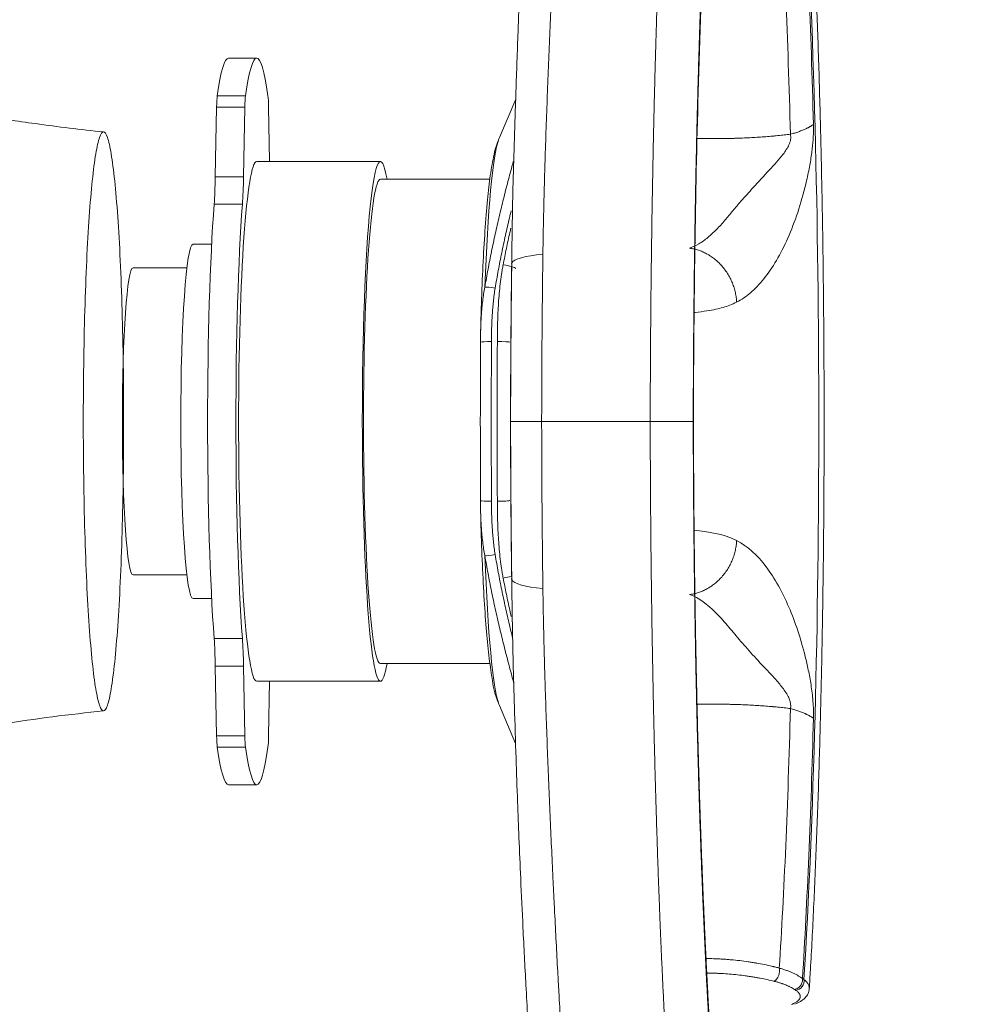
# Model space of a CAD drawing. Header units: millimetres. Extents: x -8 to 594, y 0 to 420.
# Tile 151 of 249: x 212.75 to 220.96, y 314.21 to 322.55. Entities that reach past the tile are written whole.
import ezdxf

# ---------------------------------------------------------------- set-up
doc = ezdxf.new("R2010")
doc.units = ezdxf.units.MM
doc.layers.add('1', color=7, linetype='Continuous', true_color=0xffffff)
doc.styles.add('Calibri', font='txt')
doc.dimstyles.get("Standard").update_dxf_attribs({"dimtxt": 0.18, "dimasz": 0.18, "dimexe": 0.18, "dimexo": 0.0625, "dimgap": 0.09, "dimtad": 0, "dimtih": 1, "dimtoh": 1, "dimdec": 4, "dimzin": 0, "dimdsep": 46, "dimtxsty": 'Standard', "dimcen": 0.09, "dimadec": 0, "dimazin": 0, "dimtfac": 1, "dimtdec": 4, "dimtofl": 0, "dimtmove": 0, "dimatfit": 3, "dimfxl": 0, "dimtolj": 1, "dimtzin": 0, "dimarcsym": 0})

# ---------------------------------------------------------------- blocks, each defined once
blk = doc.blocks.new('_U2')
at = {"layer": '1', "color": 18, "lineweight": 13}
for p, q in [((147.3703, 320.7005), (147.3703, 378.3797)), ((281.8205, 328.5466), (281.8205, 378.3797)), ((147.3703, 376.3797), (189.2994, 376.3797)), ((281.8205, 376.3797), (239.8915, 376.3797))]:
    blk.add_line(p, q, dxfattribs=at)
at = {"layer": '1', "color": 18}
for points in [[(147.3703, 376.3797), (150.8703, 377.3175), (150.8703, 375.4419)], [(281.8205, 376.3797), (278.3206, 375.4419), (278.3205, 377.3175)]]:
    blk.add_solid(points, dxfattribs=at)
at = {"layer": '1', "color": 18, "linetype": 'Continuous', "lineweight": 13, "char_height": 3.5, "attachment_point": 7, "line_spacing_factor": 1.399613, "style": 'Calibri'}
for s, insert in [('\\fCalibri|b0|i0;\\W1.0000;2.7', (190.9849, 373.3826)), ('\\fCalibri|b0|i0;\\W1.0000;LIFT POINT SPAN', (201.1354, 373.3826))]:
    blk.add_mtext(s, dxfattribs=dict(at, insert=insert))

msp = doc.modelspace()

# ---------------------------------------------------------------- linework, layer by layer
at = {"layer": '1', "color": 155, "linetype": 'Continuous', "lineweight": 18}
for p, q in [((214.7617, 322.2228), (214.5223, 322.2228)), ((216.9543, 321.8748), (216.8164, 321.5516)), ((214.4217, 321.8082), (214.4107, 321.2187)), ((214.6501, 321.2187), (214.6611, 321.8082)), ((214.8623, 321.8082), (214.8709, 321.3478)), ((215.8092, 321.3478), (214.7617, 321.3478)), ((216.736, 321.1978), (215.8092, 321.1978)), ((214.3802, 320.6478), (214.223, 320.6478)), ((214.1708, 320.4478), (213.7143, 320.4478)), ((216.6572, 319.8188), (216.6564, 319.8176)), ((218.0935, 319.1478), (217.1743, 319.1478)), ((218.0935, 319.1478), (217.1743, 319.1478)), ((218.4597, 319.1478), (218.4578, 319.1478)), ((218.4597, 319.1478), (218.4578, 319.1478)), ((216.6564, 318.4781), (216.6572, 318.4769)), ((213.7143, 317.8478), (214.1708, 317.8478)), ((214.223, 317.6478), (214.3802, 317.6478)), ((215.8092, 317.0978), (216.7367, 317.0978)), ((214.4107, 317.077), (214.4217, 316.4875)), ((214.6611, 316.4875), (214.6501, 317.077)), ((214.7617, 316.9478), (215.8092, 316.9478)), ((214.8709, 316.9478), (214.8623, 316.4875)), ((216.8164, 316.7441), (216.9536, 316.4226)), ((214.5223, 316.0728), (214.7617, 316.0728))]:
    msp.add_line(p, q, dxfattribs=at)
at = {"layer": '1', "color": 155, "linetype": 'Continuous', "lineweight": 13}
for p, q in [((214.4272, 321.9038), (214.6666, 321.9038)), ((214.6611, 321.8082), (214.4217, 321.8082)), ((214.4107, 321.2187), (214.6501, 321.2187)), ((214.401, 320.985), (214.6404, 320.985)), ((214.401, 317.3107), (214.6404, 317.3107)), ((214.6501, 317.077), (214.4107, 317.077)), ((214.4217, 316.4875), (214.6611, 316.4875)), ((214.6666, 316.3919), (214.4272, 316.3919))]:
    msp.add_line(p, q, dxfattribs=at)
for centre, major_axis, ratio, start_param, end_param in [((219.0246, 319.1478), (0, -7.1125), 0.069756, 0.844331, 2.297261), ((216.8438, 319.1478), (0, 2.4357), 0.069756, 0.192336, 1.085404), ((217.4691, 320.4732), (0.55, -0.0072), 0.184303, 2.116592, 3.054025), ((216.8553, 320.4622), (0.0982, -0.0191), 0.102274, 6.005946, 7.944502), ((216.7875, 320.2656), (-0.0986, 0.0168), 0.086952, 4.797669, 5.990969), ((216.7562, 319.8176), (-0.1, 0.0004), 0.059598, 4.782327, 6.140648), ((217.5367, 319.1478), (0, 11.3099), 0.069756, 1.511017, 1.630575), ((217.5866, 319.1478), (0, -11.3099), 0.069756, 4.65261, 4.772168), ((216.806, 319.8176), (0.1, -0.0004), 0.059598, 0.069938, 1.640734), ((216.7562, 318.4781), (-0.1, -0.0004), 0.059598, 0.142537, 1.500859), ((216.806, 318.4781), (0.1, 0.0004), 0.059598, 4.642451, 6.213248), ((216.7875, 318.03), (-0.0986, -0.0168), 0.086952, 0.292216, 1.485517), ((216.8438, 319.1478), (0, 2.4357), 0.069756, 2.056189, 2.952881), ((216.8553, 317.8335), (0.0982, 0.0191), 0.102274, 4.621869, 5.358429), ((217.4691, 317.8225), (0.55, 0.0072), 0.184303, 3.22916, 4.166593), ((219.3285, 314.4036), (-0.0415, -0.0625), 0.855118, 0.636777, 2.368469)]:
    msp.add_ellipse(centre, major_axis=major_axis, ratio=ratio, start_param=start_param, end_param=end_param, dxfattribs=at)
at = {"layer": '1', "color": 155, "linetype": 'Continuous', "lineweight": 18}
for centre, major_axis, ratio, start_param, end_param in [((214.7617, 319.1478), (0, -3.075), 0.069756, 2.682029, 3.601157), ((214.5223, 319.1478), (0, 3.075), 0.069756, 0, 0.459564), ((214.4318, 321.7694), (0, 0.15), 0.069756, 0.459564, 1.308997), ((214.6712, 321.7694), (0, -0.15), 0.069756, 3.601157, 4.45059), ((214.8522, 321.7694), (0, -0.15), 0.069756, 1.832596, 2.682029), ((216.8438, 319.1478), (0, 2.4357), 0.069756, 0.162, 0.192336), ((215.8092, 319.1478), (0, -2.2), 0.069756, 2.770099, 4.712389), ((214.7617, 319.1478), (0, -2.2), 0.069756, 3.141593, 4.712389), ((214.377, 321.3481), (0, 0.5), 0.069756, 3.899673, 4.45059), ((214.6164, 321.3481), (0, -0.5), 0.069756, 0.75808, 1.308997), ((215.8092, 319.1478), (0, -2.05), 0.069756, 3.141593, 4.712389), ((214.5223, 319.1478), (0, 2.53), 0.069756, 0.75808, 2.383512), ((214.7617, 319.1478), (0, -2.53), 0.069756, 3.899673, 5.525105), ((214.223, 319.1478), (0, -1.5), 0.069756, 3.141593, 4.712389), ((213.7143, 319.1478), (0, -1.3), 0.069756, 3.141593, 4.712389), ((217.4691, 320.4732), (0.55, -0.0072), 0.184303, 3.054025, 3.212625), ((217.437, 319.1478), (0, -11.2099), 0.069756, 4.65261, 4.772168), ((213.7143, 319.1478), (0, -1.3), 0.069756, 4.712389, 6.283185), ((214.223, 319.1478), (0, -1.5), 0.069756, 4.712389, 6.283185), ((214.7617, 319.1478), (0, -2.2), 0.069756, 4.712389, 6.283185), ((215.8092, 319.1478), (0, -2.2), 0.069756, 4.712389, 6.283185), ((215.8092, 319.1478), (0, -2.05), 0.069756, 4.712389, 6.283185), ((217.4691, 317.8225), (0.55, 0.0072), 0.184303, 3.070561, 3.22916), ((214.377, 316.9476), (0, 0.5), 0.069756, 4.974188, 5.525105), ((214.6164, 316.9476), (0, -0.5), 0.069756, 1.832596, 2.383512), ((215.8092, 319.1478), (0, -2.2), 0.069756, 0, 0.371493), ((216.8438, 319.1478), (0, 2.4357), 0.069756, 2.952881, 2.979593), ((214.4318, 316.5263), (0, 0.15), 0.069756, 1.832596, 2.682029), ((214.6712, 316.5263), (0, -0.15), 0.069756, 4.974188, 5.823621), ((214.8522, 316.5263), (0, -0.15), 0.069756, 0.459564, 1.308997), ((214.5223, 319.1478), (0, 3.075), 0.069756, 2.682029, 3.141593), ((214.7617, 319.1478), (0, -3.075), 0.069756, 5.823621, 6.742749)]:
    msp.add_ellipse(centre, major_axis=major_axis, ratio=ratio, start_param=start_param, end_param=end_param, dxfattribs=at)
at = {"layer": '1', "color": 155, "linetype": 'Continuous', "lineweight": 13}
for points, knots in [([(218.2721, 325.1653), (218.2687, 325.1156), (218.2653, 325.0653), (218.2586, 324.9639), (218.2553, 324.9126), (218.2488, 324.8091), (218.2456, 324.7569), (218.2393, 324.6514), (218.2362, 324.5982), (218.2301, 324.4907), (218.2241, 324.3822), (218.2153, 324.2166), (218.2096, 324.1041), (218.204, 323.9907), (218.2013, 323.9335), (218.1958, 323.818), (218.1905, 323.7016), (218.1828, 323.5239), (218.1779, 323.4034), (218.1751, 323.3351), (218.1748, 323.3275), (218.1742, 323.3123), (218.1733, 323.2895), (218.1712, 323.236), (218.1671, 323.1287), (218.1614, 322.9741), (218.1549, 322.7862), (218.1508, 322.6595), (218.1477, 322.564), (218.1462, 322.516), (218.1448, 322.4679), (218.144, 322.4438), (218.1438, 322.4358), (218.1433, 322.4197), (218.1412, 322.3472), (218.1372, 322.2098), (218.132, 322.0144), (218.1271, 321.8174), (218.1225, 321.619), (218.1182, 321.4191), (218.1143, 321.2177), (218.1119, 321.0825), (218.1096, 320.9467), (218.1085, 320.8786), (218.1072, 320.7931), (218.1068, 320.7675), (218.1064, 320.7418), (218.1062, 320.7246), (218.1061, 320.7161), (218.1054, 320.6732), (218.104, 320.5702), (218.1019, 320.3982), (218.0996, 320.1912), (218.0977, 319.9837), (218.0961, 319.7756), (218.0949, 319.5669), (218.0943, 319.4274), (218.094, 319.3227), (218.0938, 319.2703), (218.0937, 319.2091), (218.0936, 319.1785), (218.0936, 319.1632), (218.0935, 319.1555), (218.0935, 319.1517), (218.0935, 319.1497), (218.0935, 319.1488), (218.0935, 319.1483), (218.0935, 319.1481), (218.0935, 319.148), (218.0935, 319.1479), (218.0935, 319.1479), (218.0935, 319.1478)], [0, 0, 0, 0, 0.03125, 0.03125, 0.0625, 0.0625, 0.09375, 0.09375, 0.125, 0.125, 0.15625, 0.1875, 0.21875, 0.21875, 0.25, 0.25, 0.28125, 0.3125, 0.34375, 0.34375, 0.347656, 0.347656, 0.351563, 0.359375, 0.375, 0.40625, 0.4375, 0.46875, 0.46875, 0.484375, 0.492188, 0.492188, 0.496094, 0.496094, 0.5, 0.53125, 0.5625, 0.59375, 0.625, 0.65625, 0.6875, 0.71875, 0.71875, 0.75, 0.75, 0.757813, 0.761719, 0.761719, 0.765625, 0.765625, 0.78125, 0.8125, 0.84375, 0.875, 0.90625, 0.9375, 0.96875, 0.96875, 0.984375, 0.992188, 0.996094, 0.998047, 0.999023, 0.999512, 0.999756, 0.999878, 0.999939, 0.999969, 0.999985, 0.999985, 1, 1, 1, 1]), ([(218.4578, 319.1478), (218.458, 319.2136), (218.4583, 319.345), (218.4592, 319.5415), (218.4603, 319.7374), (218.4618, 319.9329), (218.4637, 320.1278), (218.4658, 320.3222), (218.4674, 320.4514), (218.4685, 320.5321), (218.4688, 320.5563), (218.4692, 320.5804), (218.4694, 320.5965), (218.4695, 320.6046), (218.4701, 320.6449), (218.4706, 320.677), (218.472, 320.7733), (218.4731, 320.8373), (218.4752, 320.9647), (218.4775, 321.0917), (218.4812, 321.2808), (218.4852, 321.4685), (218.4895, 321.6549), (218.4942, 321.8398), (218.4991, 322.0234), (218.5026, 322.1448), (218.5046, 322.2128), (218.5049, 322.2204), (218.5053, 322.2355), (218.5055, 322.2431), (218.5062, 322.2657), (218.5076, 322.3109), (218.5109, 322.4159), (218.5157, 322.5646), (218.5219, 322.741), (218.5262, 322.8572), (218.5294, 322.9438), (218.5311, 322.987), (218.5331, 323.0371), (218.5339, 323.0586), (218.5345, 323.0729), (218.5348, 323.08), (218.5373, 323.1442), (218.542, 323.2573), (218.5492, 323.4242), (218.5542, 323.5336), (218.5593, 323.642), (218.5619, 323.6958), (218.5672, 323.8024), (218.5725, 323.908), (218.5808, 324.0637), (218.5864, 324.1657), (218.5922, 324.2667), (218.5951, 324.3168), (218.6011, 324.416), (218.6041, 324.4651), (218.6102, 324.5624), (218.6133, 324.6106), (218.6195, 324.706), (218.6227, 324.7532), (218.6259, 324.8)], [0, 0, 0, 0, 0.03125, 0.0625, 0.09375, 0.125, 0.15625, 0.1875, 0.21875, 0.21875, 0.226562, 0.230469, 0.230469, 0.234375, 0.234375, 0.25, 0.25, 0.28125, 0.28125, 0.3125, 0.34375, 0.375, 0.40625, 0.4375, 0.46875, 0.5, 0.5, 0.503906, 0.503906, 0.507813, 0.507813, 0.515625, 0.53125, 0.5625, 0.59375, 0.625, 0.625, 0.640625, 0.648437, 0.652344, 0.652344, 0.65625, 0.65625, 0.6875, 0.71875, 0.75, 0.75, 0.78125, 0.78125, 0.8125, 0.84375, 0.875, 0.875, 0.90625, 0.90625, 0.9375, 0.9375, 0.96875, 0.96875, 1, 1, 1, 1]), ([(219.476, 321.6609), (219.4762, 321.6451), (219.4765, 321.6134), (219.4748, 321.564), (219.4715, 321.513), (219.4664, 321.4605), (219.4567, 321.3841), (219.4391, 321.2807), (219.4022, 321.1143), (219.3445, 320.9125), (219.2606, 320.6949), (219.1643, 320.505), (219.0754, 320.375), (219.001, 320.2894), (218.9441, 320.2351), (218.8856, 320.1903), (218.8458, 320.168), (218.8254, 320.1566)], [0, 0, 0, 0, 0.024075, 0.048502, 0.073399, 0.098874, 0.12503, 0.184654, 0.250054, 0.374305, 0.499955, 0.625411, 0.749892, 0.813021, 0.874951, 0.935529, 1, 1, 1, 1]), ([(218.427, 320.6133), (218.4533, 320.6245), (218.5058, 320.6468), (218.5817, 320.7022), (218.6548, 320.77), (218.7248, 320.8473), (218.793, 320.9286), (218.8713, 321.0227), (218.9752, 321.1372), (219.0969, 321.2692), (219.2042, 321.3835), (219.2638, 321.4725), (219.2858, 321.5341), (219.2826, 321.5637), (219.2811, 321.5784)], [0, 0, 0, 0, 0.08701, 0.174203, 0.260081, 0.34345, 0.423563, 0.500097, 0.609801, 0.750152, 0.875149, 0.937501, 0.968848, 1, 1, 1, 1]), ([(216.9158, 320.9306), (216.9109, 320.91), (216.8944, 320.8407), (216.8674, 320.7221), (216.836, 320.5743), (216.8068, 320.4255), (216.789, 320.3257), (216.7805, 320.2756)], [0, 0, 0, 0, 0.095278, 0.321459, 0.547639, 0.77382, 1, 1, 1, 1]), ([(216.7991, 319.8235), (216.7992, 319.8507), (216.7997, 319.9051), (216.8013, 319.9865), (216.8032, 320.0408), (216.8057, 320.0951), (216.8071, 320.1222), (216.8106, 320.1764), (216.8127, 320.2035), (216.8175, 320.2577), (216.8203, 320.2847), (216.8267, 320.3388), (216.8303, 320.3659), (216.8365, 320.4064), (216.8409, 320.4334), (216.8458, 320.4604), (216.8484, 320.4739)], [0, 0, 0, 0, 0.125, 0.25, 0.375, 0.375, 0.5, 0.5, 0.625, 0.625, 0.75, 0.75, 0.875, 0.875, 0.9375, 1, 1, 1, 1]), ([(216.7805, 320.2756), (216.7774, 320.2568), (216.7745, 320.238), (216.7694, 320.2004), (216.7672, 320.1816), (216.7632, 320.1439), (216.7614, 320.1251), (216.7583, 320.0875), (216.757, 320.0686), (216.7547, 320.0309), (216.7537, 320.0121), (216.7521, 319.9744), (216.7508, 319.9367), (216.7496, 319.8801), (216.7493, 319.8424), (216.7492, 319.8235)], [0, 0, 0, 0, 0.125, 0.125, 0.25, 0.25, 0.375, 0.375, 0.5, 0.5, 0.625, 0.625, 0.75, 0.875, 1, 1, 1, 1]), ([(218.8254, 320.1566), (218.8066, 320.148), (218.7685, 320.1304), (218.71, 320.111), (218.645, 320.0944), (218.5664, 320.0812), (218.5054, 320.0735), (218.4696, 320.0687), (218.4668, 320.0684)], [0, 0, 0, 0, 0.156951, 0.319643, 0.488375, 0.700254, 0.976798, 1, 1, 1, 1]), ([(218.2721, 313.1304), (218.2687, 313.1801), (218.2653, 313.2303), (218.2586, 313.3318), (218.2553, 313.3831), (218.2488, 313.4865), (218.2456, 313.5388), (218.2393, 313.6443), (218.2362, 313.6975), (218.2301, 313.805), (218.2241, 313.9134), (218.2153, 314.0791), (218.2096, 314.1915), (218.204, 314.305), (218.2013, 314.3622), (218.1958, 314.4776), (218.1905, 314.5941), (218.1828, 314.7717), (218.1779, 314.8922), (218.1751, 314.9606), (218.1748, 314.9682), (218.1742, 314.9834), (218.1733, 315.0062), (218.1712, 315.0596), (218.1671, 315.1669), (218.1614, 315.3216), (218.1549, 315.5094), (218.1508, 315.6361), (218.1477, 315.7317), (218.1462, 315.7796), (218.1448, 315.8278), (218.144, 315.8519), (218.1438, 315.8599), (218.1433, 315.876), (218.1412, 315.9484), (218.1372, 316.0858), (218.132, 316.2813), (218.1271, 316.4782), (218.1225, 316.6767), (218.1182, 316.8766), (218.1143, 317.078), (218.1119, 317.2132), (218.1096, 317.349), (218.1085, 317.4171), (218.1072, 317.5025), (218.1068, 317.5282), (218.1064, 317.5539), (218.1062, 317.571), (218.1061, 317.5796), (218.1054, 317.6225), (218.104, 317.7255), (218.1019, 317.8975), (218.0996, 318.1045), (218.0977, 318.312), (218.0961, 318.5201), (218.0949, 318.7287), (218.0943, 318.8682), (218.094, 318.973), (218.0938, 319.0254), (218.0937, 319.0866), (218.0936, 319.1172), (218.0936, 319.1325), (218.0935, 319.1402), (218.0935, 319.144), (218.0935, 319.1459), (218.0935, 319.1469), (218.0935, 319.1474), (218.0935, 319.1476), (218.0935, 319.1477), (218.0935, 319.1478), (218.0935, 319.1478), (218.0935, 319.1478)], [0, 0, 0, 0, 0.03125, 0.03125, 0.0625, 0.0625, 0.09375, 0.09375, 0.125, 0.125, 0.15625, 0.1875, 0.21875, 0.21875, 0.25, 0.25, 0.28125, 0.3125, 0.34375, 0.34375, 0.347656, 0.347656, 0.351563, 0.359375, 0.375, 0.40625, 0.4375, 0.46875, 0.46875, 0.484375, 0.492188, 0.492188, 0.496094, 0.496094, 0.5, 0.53125, 0.5625, 0.59375, 0.625, 0.65625, 0.6875, 0.71875, 0.71875, 0.75, 0.75, 0.757813, 0.761719, 0.761719, 0.765625, 0.765625, 0.78125, 0.8125, 0.84375, 0.875, 0.90625, 0.9375, 0.96875, 0.96875, 0.984375, 0.992188, 0.996094, 0.998047, 0.999023, 0.999512, 0.999756, 0.999878, 0.999939, 0.999969, 0.999985, 0.999985, 1, 1, 1, 1]), ([(218.4578, 319.1478), (218.458, 319.0821), (218.4583, 318.9507), (218.4592, 318.7542), (218.4603, 318.5582), (218.4618, 318.3628), (218.4637, 318.1679), (218.4658, 317.9735), (218.4674, 317.8443), (218.4685, 317.7636), (218.4688, 317.7394), (218.4692, 317.7152), (218.4694, 317.6991), (218.4695, 317.6911), (218.4701, 317.6508), (218.4706, 317.6186), (218.472, 317.5224), (218.4731, 317.4584), (218.4752, 317.3309), (218.4775, 317.2039), (218.4812, 317.0148), (218.4852, 316.8271), (218.4895, 316.6408), (218.4942, 316.4559), (218.4991, 316.2723), (218.5026, 316.1509), (218.5046, 316.0828), (218.5049, 316.0753), (218.5053, 316.0602), (218.5055, 316.0526), (218.5062, 316.03), (218.5076, 315.9848), (218.5109, 315.8798), (218.5157, 315.7311), (218.5219, 315.5547), (218.5262, 315.4385), (218.5294, 315.3519), (218.5311, 315.3087), (218.5331, 315.2585), (218.5339, 315.2371), (218.5345, 315.2228), (218.5348, 315.2157), (218.5373, 315.1515), (218.542, 315.0383), (218.5492, 314.8715), (218.5542, 314.7621), (218.5593, 314.6536), (218.5619, 314.5999), (218.5672, 314.4933), (218.5725, 314.3876), (218.5808, 314.2319), (218.5864, 314.13), (218.5922, 314.0289), (218.5951, 313.9789), (218.6011, 313.8797), (218.6041, 313.8306), (218.6102, 313.7333), (218.6133, 313.6851), (218.6195, 313.5897), (218.6227, 313.5424), (218.6259, 313.4957)], [0, 0, 0, 0, 0.03125, 0.0625, 0.09375, 0.125, 0.15625, 0.1875, 0.21875, 0.21875, 0.226562, 0.230469, 0.230469, 0.234375, 0.234375, 0.25, 0.25, 0.28125, 0.28125, 0.3125, 0.34375, 0.375, 0.40625, 0.4375, 0.46875, 0.5, 0.5, 0.503906, 0.503906, 0.507813, 0.507813, 0.515625, 0.53125, 0.5625, 0.59375, 0.625, 0.625, 0.640625, 0.648437, 0.652344, 0.652344, 0.65625, 0.65625, 0.6875, 0.71875, 0.75, 0.75, 0.78125, 0.78125, 0.8125, 0.84375, 0.875, 0.875, 0.90625, 0.90625, 0.9375, 0.9375, 0.96875, 0.96875, 1, 1, 1, 1]), ([(216.7492, 318.4721), (216.7493, 318.4532), (216.7496, 318.4154), (216.7508, 318.3588), (216.7527, 318.3022), (216.7547, 318.2645), (216.757, 318.2268), (216.7583, 318.208), (216.7614, 318.1703), (216.7632, 318.1515), (216.7672, 318.1139), (216.7694, 318.0951), (216.7745, 318.0576), (216.7774, 318.0388), (216.7805, 318.0201)], [0, 0, 0, 0, 0.125, 0.25, 0.375, 0.5, 0.5, 0.625, 0.625, 0.75, 0.75, 0.875, 0.875, 1, 1, 1, 1]), ([(216.8484, 317.8218), (216.8458, 317.8352), (216.8409, 317.8622), (216.8365, 317.8891), (216.8304, 317.9296), (216.8267, 317.9566), (216.8203, 318.0107), (216.8176, 318.0377), (216.8127, 318.0918), (216.8107, 318.1189), (216.8071, 318.1732), (216.8057, 318.2003), (216.8032, 318.2546), (216.8013, 318.3089), (216.7997, 318.3905), (216.7992, 318.4449), (216.7991, 318.4721)], [0, 0, 0, 0, 0.0625, 0.125, 0.125, 0.25, 0.25, 0.375, 0.375, 0.5, 0.5, 0.625, 0.625, 0.75, 0.875, 1, 1, 1, 1]), ([(219.476, 316.6348), (219.4773, 316.6823), (219.4757, 316.7312), (219.4678, 316.8281), (219.462, 316.8739), (219.4483, 316.9613), (219.4406, 317.0031), (219.424, 317.083), (219.4152, 317.1215), (219.387, 317.2344), (219.366, 317.3067), (219.3198, 317.4459), (219.2948, 317.5123), (219.2402, 317.6391), (219.2107, 317.6996), (219.1466, 317.814), (219.1117, 317.8683), (219.0011, 318.0144), (218.9177, 318.0927), (218.8254, 318.1391)], [0, 0, 0, 0, 0.0625, 0.0625, 0.125, 0.125, 0.1875, 0.1875, 0.25, 0.25, 0.375, 0.375, 0.5, 0.5, 0.625, 0.625, 0.75, 0.75, 1, 1, 1, 1]), ([(216.7805, 318.0201), (216.789, 317.97), (216.8068, 317.8701), (216.836, 317.7214), (216.8674, 317.5736), (216.8982, 317.4385), (216.9187, 317.3529), (216.9277, 317.3161)], [0, 0, 0, 0, 0.210217, 0.420433, 0.63065, 0.840866, 1, 1, 1, 1]), ([(218.427, 317.6823), (218.5076, 317.6541), (218.5783, 317.5991), (218.6793, 317.4981), (218.7127, 317.4608), (218.7792, 317.3835), (218.8126, 317.3433), (218.883, 317.2604), (218.92, 317.2177), (219.0006, 317.129), (219.0439, 317.0833), (219.111, 317.0118), (219.1338, 316.9875), (219.1788, 316.937), (219.2014, 316.9107), (219.2419, 316.8562), (219.26, 316.828), (219.2831, 316.7705), (219.2868, 316.7428), (219.2811, 316.7172)], [0, 0, 0, 0, 0.25, 0.25, 0.375, 0.375, 0.5, 0.5, 0.625, 0.625, 0.75, 0.75, 0.8125, 0.8125, 0.875, 0.875, 0.9375, 0.9375, 1, 1, 1, 1]), ([(219.142, 314.4096), (219.1235, 314.4142), (219.1045, 314.4187), (219.0657, 314.4272), (219.0458, 314.4313), (219.0153, 314.4371), (218.9947, 314.4408), (218.9736, 314.4444), (218.9603, 314.4465), (218.9577, 314.4469), (218.9523, 314.4478), (218.9443, 314.449), (218.9255, 314.4519), (218.9092, 314.4541), (218.8765, 314.4585), (218.8325, 314.4638), (218.7876, 314.4681), (218.7422, 314.4719), (218.7193, 314.4735), (218.6903, 314.4751), (218.6845, 314.4755), (218.6758, 314.4759), (218.6728, 314.4761), (218.667, 314.4763), (218.6524, 314.477), (218.6379, 314.4776), (218.6087, 314.4786), (218.591, 314.479), (218.5735, 314.4792)], [0, 0, 0, 0, 0.114159, 0.114159, 0.228317, 0.228317, 0.285396, 0.342476, 0.342476, 0.356745, 0.356745, 0.371015, 0.399555, 0.456634, 0.456634, 0.570793, 0.684951, 0.684951, 0.79911, 0.79911, 0.827649, 0.827649, 0.841919, 0.841919, 0.856189, 0.913268, 0.913268, 1, 1, 1, 1]), ([(219.3142, 314.3407), (219.3092, 314.344), (219.3039, 314.3472), (219.2929, 314.3537), (219.287, 314.3568), (219.2779, 314.3615), (219.2747, 314.3631), (219.2683, 314.3662), (219.265, 314.3677), (219.255, 314.3722), (219.2412, 314.3781), (219.2262, 314.3838), (219.2165, 314.3873), (219.2145, 314.388), (219.2106, 314.3893), (219.2046, 314.3914), (219.1986, 314.3934), (219.1862, 314.3973), (219.1777, 314.3999), (219.1646, 314.4036), (219.1602, 314.4048), (219.1535, 314.4066), (219.1512, 314.4072), (219.1466, 314.4084), (219.1444, 314.409), (219.1421, 314.4096)], [0, 0, 0, 0, 0.125, 0.125, 0.250001, 0.250001, 0.312501, 0.312501, 0.375001, 0.375001, 0.500002, 0.625002, 0.625002, 0.656252, 0.656252, 0.687503, 0.750003, 0.750003, 0.875003, 0.875003, 0.937504, 0.937504, 0.968754, 0.968754, 1, 1, 1, 1]), ([(219.2908, 314.2136), (219.2934, 314.2146), (219.2972, 314.2162), (219.3009, 314.2177), (219.3033, 314.2188), (219.3045, 314.2193), (219.3103, 314.222), (219.3147, 314.2241), (219.3229, 314.2286), (219.3305, 314.2331), (219.3403, 314.2401), (219.3458, 314.2449), (219.3494, 314.2486), (219.3512, 314.2505), (219.353, 314.2527), (219.3538, 314.2536), (219.3543, 314.2543), (219.3545, 314.2546), (219.3566, 314.2574), (219.3582, 314.26), (219.3609, 314.2651), (219.3629, 314.2703), (219.3643, 314.2781), (219.3641, 314.2833), (219.3635, 314.2872), (219.3631, 314.2892), (219.3625, 314.2915), (219.3622, 314.2925), (219.362, 314.2932), (219.3618, 314.2935), (219.3608, 314.2965), (219.3583, 314.3018), (219.353, 314.3095), (219.346, 314.3172), (219.3403, 314.3223), (219.334, 314.3273), (219.3306, 314.3298), (219.3268, 314.3322)], [0, 0, 0, 0, 0.03125, 0.046875, 0.046875, 0.0625, 0.0625, 0.125, 0.125, 0.1875, 0.25, 0.3125, 0.3125, 0.34375, 0.359375, 0.367188, 0.367188, 0.375, 0.375, 0.4375, 0.4375, 0.5, 0.5625, 0.625, 0.625, 0.65625, 0.671875, 0.679688, 0.679688, 0.6875, 0.6875, 0.75, 0.8125, 0.875, 0.9375, 0.9375, 1, 1, 1, 1])]:
    msp.add_open_spline(points, degree=3, knots=knots, dxfattribs=at)
at = {"layer": '1', "color": 155, "linetype": 'Continuous', "lineweight": 18}
for points, knots in [([(217.1847, 320.5635), (217.185, 320.5875), (217.1854, 320.6115), (217.1859, 320.6475), (217.1861, 320.6595), (217.1865, 320.6835), (217.1867, 320.6955), (217.1878, 320.7554), (217.1887, 320.8032), (217.1908, 320.8988), (217.1919, 320.9464), (217.1942, 321.0416), (217.1954, 321.0891), (217.1971, 321.1484), (217.1976, 321.1662), (217.1981, 321.1839), (217.1984, 321.1957), (217.1986, 321.2017), (217.1994, 321.2312), (217.2015, 321.3021), (217.2037, 321.3727), (217.2082, 321.5133), (217.2113, 321.6065), (217.2179, 321.7918), (217.2213, 321.8838), (217.2284, 322.0667), (217.232, 322.1576), (217.2395, 322.3382), (217.2433, 322.4279), (217.2511, 322.6062), (217.259, 322.7832), (217.2673, 322.9579), (217.2725, 323.0664), (217.2741, 323.0989), (217.2757, 323.1313), (217.2765, 323.1474), (217.2767, 323.1528), (217.2773, 323.1636), (217.2796, 323.2121), (217.282, 323.2603), (217.2885, 323.388), (217.2971, 323.5565), (217.3059, 323.7213), (217.3126, 323.8435), (217.3148, 323.884), (217.3193, 323.9646), (217.3215, 324.0046), (217.3282, 324.124), (217.3372, 324.2814), (217.3462, 324.4351), (217.3552, 324.5869), (217.3597, 324.6619), (217.3641, 324.7359)], [0, 0, 0, 0, 0.015625, 0.015625, 0.023437, 0.023437, 0.03125, 0.03125, 0.0625, 0.0625, 0.09375, 0.09375, 0.125, 0.125, 0.132812, 0.136719, 0.136719, 0.140625, 0.140625, 0.15625, 0.1875, 0.1875, 0.25, 0.25, 0.3125, 0.3125, 0.375, 0.375, 0.4375, 0.4375, 0.5, 0.5625, 0.5625, 0.578125, 0.585937, 0.585937, 0.589844, 0.589844, 0.59375, 0.625, 0.625, 0.6875, 0.75, 0.75, 0.78125, 0.78125, 0.8125, 0.8125, 0.875, 0.9375, 0.9375, 1, 1, 1, 1]), ([(217.0721, 324.4621), (217.0592, 324.25), (217.035, 323.8199), (217.0021, 323.142), (216.9764, 322.5134), (216.9562, 321.9452), (216.9404, 321.4431), (216.926, 320.9489), (216.922, 320.6237), (216.921, 320.4627)], [0, 0, 0, 0, 0.184082, 0.360567, 0.530332, 0.652565, 0.77111, 0.886784, 1, 1, 1, 1]), ([(218.6075, 324.4413), (218.5603, 323.681), (218.5229, 322.7978), (218.4748, 320.986), (218.4619, 320.0702), (218.4597, 319.1478)], [0, 0, 0, 0, 0.524996, 0.524996, 1, 1, 1, 1]), ([(219.4404, 314.3463), (219.4437, 314.3989), (219.4569, 314.6184), (219.4781, 315.0276), (219.5022, 315.5864), (219.5227, 316.1737), (219.5394, 316.784), (219.5523, 317.4128), (219.5611, 318.0551), (219.5659, 318.706), (219.5666, 319.3604), (219.5632, 320.013), (219.5558, 320.6588), (219.5444, 321.2927), (219.529, 321.9096), (219.5099, 322.505), (219.487, 323.0736), (219.4637, 323.5554), (219.4472, 323.8374), (219.4403, 323.9485)], [0, 0, 0, 0, 0.020107, 0.082796, 0.145413, 0.207962, 0.270463, 0.332932, 0.395379, 0.457813, 0.52024, 0.582665, 0.645094, 0.707532, 0.769985, 0.832462, 0.894972, 0.957531, 1, 1, 1, 1]), ([(213.4651, 321.5978), (213.2718, 321.6175), (212.9256, 321.6594), (212.4668, 321.7311), (212.1178, 321.7945), (211.8156, 321.8549), (211.4704, 321.9295), (211.0145, 322.0375), (210.6086, 322.132), (210.3028, 322.2192), (210.1318, 322.2805), (209.9645, 322.2713), (209.8528, 322.2741), (209.7962, 322.2728)], [0, 0, 0, 0, 0.15592, 0.280259, 0.373819, 0.441799, 0.530137, 0.652445, 0.81146, 0.857179, 0.904213, 0.951034, 1, 1, 1, 1]), ([(213.4639, 316.6978), (213.4751, 316.6978), (213.4975, 316.7294), (213.5297, 316.8697), (213.5595, 317.0976), (213.5855, 317.4043), (213.6069, 317.7779), (213.6228, 318.2042), (213.6326, 318.6668), (213.6359, 319.1478), (213.6326, 319.6289), (213.6228, 320.0915), (213.6069, 320.5178), (213.5855, 320.8914), (213.5595, 321.1981), (213.5297, 321.4259), (213.4975, 321.5662), (213.4639, 321.6136), (213.4303, 321.5662), (213.3981, 321.4259), (213.3683, 321.1981), (213.3423, 320.8914), (213.3209, 320.5178), (213.305, 320.0915), (213.2952, 319.6289), (213.2919, 319.1478), (213.2952, 318.6668), (213.305, 318.2042), (213.3209, 317.7779), (213.3423, 317.4043), (213.3683, 317.0976), (213.3981, 316.8697), (213.4303, 316.7294), (213.4527, 316.6978), (213.4639, 316.6978)], [0, 0, 0, 0, 0.03125, 0.0625, 0.09375, 0.125, 0.15625, 0.1875, 0.21875, 0.25, 0.28125, 0.3125, 0.34375, 0.375, 0.40625, 0.4375, 0.46875, 0.5, 0.53125, 0.5625, 0.59375, 0.625, 0.65625, 0.6875, 0.71875, 0.75, 0.78125, 0.8125, 0.84375, 0.875, 0.90625, 0.9375, 0.96875, 1, 1, 1, 1]), ([(216.8034, 321.5164), (216.801, 321.5106), (216.7846, 321.4698), (216.7659, 321.3851), (216.7387, 321.2386), (216.7148, 321.0251), (216.6938, 320.7684), (216.6767, 320.47), (216.6646, 320.1794), (216.6594, 319.985), (216.6576, 319.9043)], [0, 0, 0, 0, 0.01464, 0.105167, 0.268212, 0.422432, 0.58544, 0.741866, 0.895842, 1, 1, 1, 1]), ([(218.4888, 321.5423), (218.4924, 321.5422), (218.496, 321.5422), (218.5203, 321.5417), (218.5618, 321.541), (218.6243, 321.5407), (218.6871, 321.541), (218.7292, 321.5416), (218.7607, 321.5423), (218.7766, 321.5426), (218.7924, 321.543), (218.799, 321.5432), (218.8003, 321.5433), (218.803, 321.5433), (218.8069, 321.5434), (218.8319, 321.5442), (218.8554, 321.545), (218.8968, 321.5467), (218.9379, 321.5486), (218.9984, 321.552), (219.0579, 321.556), (219.0969, 321.5591), (219.121, 321.5612), (219.1258, 321.5616), (219.133, 321.5623), (219.1354, 321.5625), (219.1402, 321.5629), (219.1522, 321.564), (219.164, 321.5652), (219.192, 321.568), (219.2287, 321.5719), (219.2638, 321.5762), (219.2811, 321.5784)], [0, 0, 0, 0, 0.013245, 0.013245, 0.089149, 0.165054, 0.240958, 0.316862, 0.316862, 0.354814, 0.37379, 0.37379, 0.378534, 0.378534, 0.383278, 0.392766, 0.468671, 0.468671, 0.544575, 0.620479, 0.696383, 0.772287, 0.772287, 0.791263, 0.791263, 0.800751, 0.800751, 0.810239, 0.848192, 0.848192, 0.924096, 1, 1, 1, 1]), ([(216.6935, 320.2842), (216.702, 320.3348), (216.72, 320.4356), (216.7494, 320.5857), (216.7812, 320.7349), (216.815, 320.8831), (216.8507, 321.0305), (216.8882, 321.1771), (216.9165, 321.2826), (216.9321, 321.3394), (216.9344, 321.3477)], [0, 0, 0, 0, 0.139436, 0.278872, 0.418308, 0.557744, 0.69718, 0.836616, 0.976052, 1, 1, 1, 1]), ([(216.8484, 320.4739), (216.8572, 320.5195), (216.8754, 320.6104), (216.8977, 320.7136), (216.9107, 320.7713), (216.9136, 320.7841)], [0, 0, 0, 0, 0.437924, 0.875848, 1, 1, 1, 1]), ([(217.1743, 319.1478), (217.1743, 319.1479), (217.1743, 319.1479), (217.1743, 319.148), (217.1743, 319.148), (217.1743, 319.1482), (217.1743, 319.1487), (217.1743, 319.1495), (217.1743, 319.1511), (217.1743, 319.1544), (217.1743, 319.1609), (217.1743, 319.174), (217.1744, 319.2002), (217.1745, 319.2524), (217.1748, 319.3568), (217.1751, 319.4461), (217.1759, 319.6243), (217.1766, 319.7427), (217.1784, 319.9786), (217.1805, 320.2137), (217.1832, 320.4472), (217.1847, 320.5635)], [0, 0, 0, 0, 0.000061, 0.000061, 0.000122, 0.000244, 0.000488, 0.000977, 0.001953, 0.003906, 0.007813, 0.015625, 0.03125, 0.0625, 0.125, 0.25, 0.25, 0.5, 0.5, 0.75, 1, 1, 1, 1]), ([(216.9204, 320.4731), (216.919, 320.3642), (216.9164, 320.1456), (216.9135, 319.8155), (216.9121, 319.5939), (216.9111, 319.3714), (216.9107, 319.2598), (216.9105, 319.1478)], [0, 0, 0, 0, 0.25, 0.5, 0.75, 0.75, 1, 1, 1, 1]), ([(216.6572, 319.9043), (216.6574, 319.9144), (216.6582, 319.944), (216.6593, 319.9736), (216.6611, 320.0126), (216.6623, 320.0321), (216.664, 320.0565), (216.6644, 320.0614), (216.6651, 320.0711), (216.6655, 320.076), (216.6667, 320.0906), (216.6676, 320.1004), (216.6704, 320.1296), (216.6725, 320.149), (216.6774, 320.1878), (216.6801, 320.2071), (216.6863, 320.2457), (216.6897, 320.265), (216.6935, 320.2842)], [0, 0, 0, 0, 0.079349, 0.232791, 0.232791, 0.386232, 0.386232, 0.424593, 0.424593, 0.462953, 0.462953, 0.539674, 0.539674, 0.693116, 0.693116, 0.846558, 0.846558, 1, 1, 1, 1]), ([(216.9204, 317.8226), (216.919, 317.9315), (216.9164, 318.15), (216.9135, 318.4802), (216.9121, 318.7018), (216.9111, 318.9242), (216.9107, 319.0358), (216.9105, 319.1478)], [0, 0, 0, 0, 0.25, 0.5, 0.75, 0.75, 1, 1, 1, 1]), ([(216.911, 319.1478), (216.9118, 319.1478), (216.9142, 319.1478), (216.918, 319.1478), (216.9218, 319.1478), (216.9239, 319.1478), (216.9266, 319.1478), (216.9278, 319.1478), (216.9286, 319.1478), (216.9291, 319.1478), (216.9329, 319.1478), (216.9405, 319.1478), (216.9543, 319.1478), (216.9704, 319.1478), (216.9826, 319.1478), (216.9924, 319.1478), (216.9974, 319.1478), (217.0027, 319.1478), (217.0054, 319.1478), (217.0063, 319.1478), (217.0081, 319.1478), (217.0162, 319.1478), (217.0324, 319.1478), (217.0571, 319.1478), (217.0836, 319.1478), (217.1025, 319.1478), (217.1171, 319.1478), (217.1246, 319.1478), (217.1322, 319.1478), (217.136, 319.1478), (217.1373, 319.1478), (217.1399, 319.1478), (217.1515, 319.1478), (217.1634, 319.1478), (217.1743, 319.1478)], [0, 0, 0, 0, 0.057373, 0.129883, 0.129883, 0.166138, 0.184265, 0.193329, 0.193329, 0.202393, 0.202393, 0.274903, 0.347412, 0.419922, 0.492432, 0.492432, 0.528687, 0.546814, 0.546814, 0.555878, 0.555878, 0.564942, 0.637451, 0.709961, 0.782471, 0.854981, 0.854981, 0.891235, 0.909363, 0.909363, 0.918427, 0.918427, 0.92749, 1, 1, 1, 1]), ([(216.911, 319.1478), (216.9118, 319.1478), (216.9142, 319.1478), (216.918, 319.1478), (216.9218, 319.1478), (216.9239, 319.1478), (216.9266, 319.1478), (216.9278, 319.1478), (216.9286, 319.1478), (216.9291, 319.1478), (216.9329, 319.1478), (216.9405, 319.1478), (216.9543, 319.1478), (216.9704, 319.1478), (216.9826, 319.1478), (216.9924, 319.1478), (216.9974, 319.1478), (217.0027, 319.1478), (217.0054, 319.1478), (217.0063, 319.1478), (217.0081, 319.1478), (217.0162, 319.1478), (217.0324, 319.1478), (217.0571, 319.1478), (217.0836, 319.1478), (217.1025, 319.1478), (217.1171, 319.1478), (217.1246, 319.1478), (217.1322, 319.1478), (217.136, 319.1478), (217.1373, 319.1478), (217.1399, 319.1478), (217.1515, 319.1478), (217.1634, 319.1478), (217.1743, 319.1478)], [0, 0, 0, 0, 0.057373, 0.129883, 0.129883, 0.166138, 0.184265, 0.193329, 0.193329, 0.202393, 0.202393, 0.274903, 0.347412, 0.419922, 0.492432, 0.492432, 0.528687, 0.546814, 0.546814, 0.555878, 0.555878, 0.564942, 0.637451, 0.709961, 0.782471, 0.854981, 0.854981, 0.891235, 0.909363, 0.909363, 0.918427, 0.918427, 0.92749, 1, 1, 1, 1]), ([(217.1743, 319.1478), (217.1743, 319.1478), (217.1743, 319.1478), (217.1743, 319.1477), (217.1743, 319.1476), (217.1743, 319.1474), (217.1743, 319.147), (217.1743, 319.1462), (217.1743, 319.1446), (217.1743, 319.1413), (217.1743, 319.1348), (217.1743, 319.1217), (217.1744, 319.0955), (217.1745, 319.0432), (217.1748, 318.9388), (217.1751, 318.8496), (217.1759, 318.6714), (217.1766, 318.553), (217.1784, 318.3171), (217.1805, 318.082), (217.1832, 317.8485), (217.1847, 317.7322)], [0, 0, 0, 0, 0.000061, 0.000061, 0.000122, 0.000244, 0.000488, 0.000977, 0.001953, 0.003906, 0.007813, 0.015625, 0.03125, 0.0625, 0.125, 0.25, 0.25, 0.5, 0.5, 0.75, 1, 1, 1, 1]), ([(218.0935, 319.1478), (218.1062, 319.1478), (218.1187, 319.1478), (218.1431, 319.1478), (218.167, 319.1478), (218.2014, 319.1478), (218.2234, 319.1478), (218.2395, 319.1478), (218.2474, 319.1478), (218.2553, 319.1478), (218.2592, 319.1478), (218.2604, 319.1478), (218.263, 319.1478), (218.2745, 319.1478), (218.2954, 319.1478), (218.3226, 319.1478), (218.3476, 319.1478), (218.3629, 319.1478), (218.3737, 319.1478), (218.3773, 319.1478), (218.3816, 319.1478), (218.3824, 319.1478), (218.3841, 319.1478), (218.3866, 319.1478), (218.3956, 319.1478), (218.4091, 319.1478), (218.4243, 319.1478), (218.4369, 319.1478), (218.4435, 319.1478), (218.4471, 319.1478), (218.4478, 319.1478), (218.4488, 319.1478), (218.4491, 319.1478), (218.4497, 319.1478), (218.4513, 319.1478), (218.4526, 319.1478), (218.4555, 319.1478), (218.4569, 319.1478), (218.4578, 319.1478)], [0, 0, 0, 0, 0.0625, 0.0625, 0.125, 0.1875, 0.25, 0.25, 0.28125, 0.296875, 0.296875, 0.304688, 0.304688, 0.3125, 0.375, 0.4375, 0.5, 0.5625, 0.5625, 0.59375, 0.59375, 0.601563, 0.601563, 0.609375, 0.625, 0.6875, 0.75, 0.8125, 0.875, 0.875, 0.890625, 0.890625, 0.898437, 0.898437, 0.90625, 0.9375, 0.9375, 1, 1, 1, 1]), ([(218.0935, 319.1478), (218.1062, 319.1478), (218.1187, 319.1478), (218.1431, 319.1478), (218.167, 319.1478), (218.2014, 319.1478), (218.2234, 319.1478), (218.2395, 319.1478), (218.2474, 319.1478), (218.2553, 319.1478), (218.2592, 319.1478), (218.2604, 319.1478), (218.263, 319.1478), (218.2745, 319.1478), (218.2954, 319.1478), (218.3226, 319.1478), (218.3476, 319.1478), (218.3629, 319.1478), (218.3737, 319.1478), (218.3773, 319.1478), (218.3816, 319.1478), (218.3824, 319.1478), (218.3841, 319.1478), (218.3866, 319.1478), (218.3956, 319.1478), (218.4091, 319.1478), (218.4243, 319.1478), (218.4369, 319.1478), (218.4435, 319.1478), (218.4471, 319.1478), (218.4478, 319.1478), (218.4488, 319.1478), (218.4491, 319.1478), (218.4497, 319.1478), (218.4513, 319.1478), (218.4526, 319.1478), (218.4555, 319.1478), (218.4569, 319.1478), (218.4578, 319.1478)], [0, 0, 0, 0, 0.0625, 0.0625, 0.125, 0.1875, 0.25, 0.25, 0.28125, 0.296875, 0.296875, 0.304688, 0.304688, 0.3125, 0.375, 0.4375, 0.5, 0.5625, 0.5625, 0.59375, 0.59375, 0.601563, 0.601563, 0.609375, 0.625, 0.6875, 0.75, 0.8125, 0.875, 0.875, 0.890625, 0.890625, 0.898437, 0.898437, 0.90625, 0.9375, 0.9375, 1, 1, 1, 1]), ([(216.6935, 318.0115), (216.6897, 318.0308), (216.6862, 318.0502), (216.6801, 318.0889), (216.6773, 318.1083), (216.6725, 318.1471), (216.6703, 318.1665), (216.6666, 318.2054), (216.665, 318.2248), (216.6623, 318.2637), (216.6611, 318.2832), (216.6593, 318.3221), (216.6583, 318.348), (216.6576, 318.3738), (216.6575, 318.3801)], [0, 0, 0, 0, 0.158087, 0.158087, 0.316174, 0.316174, 0.474261, 0.474261, 0.632349, 0.632349, 0.790436, 0.790436, 0.948523, 1, 1, 1, 1]), ([(216.6576, 318.3802), (216.6582, 318.3555), (216.6616, 318.2148), (216.6703, 317.9698), (216.6852, 317.6639), (216.7042, 317.3925), (216.7255, 317.1602), (216.7569, 316.9594), (216.7706, 316.8563), (216.8029, 316.7803), (216.8053, 316.7748)], [0, 0, 0, 0, 0.032052, 0.184523, 0.337579, 0.491667, 0.647818, 0.808812, 0.986303, 1, 1, 1, 1]), ([(216.9371, 316.9381), (216.9339, 316.9497), (216.9174, 317.0097), (216.8882, 317.1186), (216.8507, 317.2651), (216.815, 317.4125), (216.7812, 317.5608), (216.7494, 317.7099), (216.72, 317.8601), (216.702, 317.9609), (216.6935, 318.0115)], [0, 0, 0, 0, 0.033082, 0.171213, 0.309345, 0.447476, 0.585607, 0.723738, 0.861869, 1, 1, 1, 1]), ([(216.921, 317.833), (216.9226, 317.6381), (216.9277, 317.273), (216.9429, 316.7588), (216.9566, 316.3177), (216.9696, 315.9466), (216.9827, 315.607), (216.9978, 315.2512), (217.0172, 314.8322), (217.0423, 314.3445), (217.0614, 314.0096), (217.0721, 313.8335)], [0, 0, 0, 0, 0.136702, 0.256401, 0.360278, 0.449064, 0.522946, 0.608714, 0.716203, 0.84635, 1, 1, 1, 1]), ([(216.9171, 317.496), (216.913, 317.5139), (216.8988, 317.5769), (216.8754, 317.6853), (216.8572, 317.7762), (216.8484, 317.8218)], [0, 0, 0, 0, 0.166406, 0.583203, 1, 1, 1, 1]), ([(217.1847, 317.7322), (217.185, 317.7082), (217.1854, 317.6841), (217.1859, 317.6481), (217.1861, 317.6361), (217.1865, 317.6122), (217.1867, 317.6002), (217.1878, 317.5403), (217.1887, 317.4924), (217.1908, 317.3969), (217.1919, 317.3492), (217.1942, 317.2541), (217.1954, 317.2066), (217.1971, 317.1473), (217.1976, 317.1295), (217.1981, 317.1118), (217.1984, 317.0999), (217.1986, 317.094), (217.1994, 317.0644), (217.2015, 316.9936), (217.2037, 316.923), (217.2082, 316.7823), (217.2113, 316.6891), (217.2179, 316.5039), (217.2213, 316.4119), (217.2284, 316.2289), (217.232, 316.1381), (217.2395, 315.9575), (217.2433, 315.8678), (217.2511, 315.6895), (217.259, 315.5124), (217.2673, 315.3377), (217.2725, 315.2293), (217.2741, 315.1968), (217.2757, 315.1644), (217.2765, 315.1482), (217.2767, 315.1428), (217.2773, 315.1321), (217.2796, 315.0836), (217.282, 315.0354), (217.2885, 314.9077), (217.2971, 314.7392), (217.3059, 314.5744), (217.3126, 314.4522), (217.3148, 314.4116), (217.3193, 314.3311), (217.3215, 314.2911), (217.3282, 314.1716), (217.3372, 314.0142), (217.3462, 313.8605), (217.3552, 313.7087), (217.3597, 313.6338), (217.3641, 313.5598)], [0, 0, 0, 0, 0.015625, 0.015625, 0.023437, 0.023437, 0.03125, 0.03125, 0.0625, 0.0625, 0.09375, 0.09375, 0.125, 0.125, 0.132812, 0.136719, 0.136719, 0.140625, 0.140625, 0.15625, 0.1875, 0.1875, 0.25, 0.25, 0.3125, 0.3125, 0.375, 0.375, 0.4375, 0.4375, 0.5, 0.5625, 0.5625, 0.578125, 0.585937, 0.585937, 0.589844, 0.589844, 0.59375, 0.625, 0.625, 0.6875, 0.75, 0.75, 0.78125, 0.78125, 0.8125, 0.8125, 0.875, 0.9375, 0.9375, 1, 1, 1, 1]), ([(218.4888, 316.7534), (218.4924, 316.7534), (218.496, 316.7535), (218.5203, 316.754), (218.5618, 316.7546), (218.6243, 316.755), (218.6871, 316.7546), (218.7292, 316.754), (218.7607, 316.7534), (218.7766, 316.753), (218.7924, 316.7526), (218.799, 316.7525), (218.8003, 316.7524), (218.803, 316.7523), (218.8069, 316.7522), (218.8319, 316.7515), (218.8554, 316.7507), (218.8968, 316.749), (218.9379, 316.7471), (218.9984, 316.7437), (219.0579, 316.7397), (219.0969, 316.7365), (219.121, 316.7345), (219.1258, 316.734), (219.133, 316.7334), (219.1354, 316.7332), (219.1402, 316.7327), (219.1522, 316.7316), (219.164, 316.7305), (219.192, 316.7277), (219.2287, 316.7238), (219.2638, 316.7195), (219.2811, 316.7172)], [0, 0, 0, 0, 0.013245, 0.013245, 0.089149, 0.165054, 0.240958, 0.316862, 0.316862, 0.354814, 0.37379, 0.37379, 0.378534, 0.378534, 0.383278, 0.392766, 0.468671, 0.468671, 0.544575, 0.620479, 0.696383, 0.772287, 0.772287, 0.791263, 0.791263, 0.800751, 0.800751, 0.810239, 0.848192, 0.848192, 0.924096, 1, 1, 1, 1]), ([(209.7962, 316.0228), (209.899, 316.0086), (210.0855, 316.0049), (210.3551, 316.0847), (210.6208, 316.1579), (210.9251, 316.2327), (211.2355, 316.3102), (211.5816, 316.3908), (212.0224, 316.4848), (212.6716, 316.6025), (213.1761, 316.6681), (213.4651, 316.6979)], [0, 0, 0, 0, 0.085095, 0.153665, 0.217685, 0.303454, 0.400726, 0.468017, 0.589948, 0.766499, 1, 1, 1, 1]), ([(218.5667, 314.602), (218.5877, 314.6017), (218.6089, 314.6012), (218.6425, 314.6), (218.655, 314.5995), (218.6706, 314.5988), (218.6753, 314.5985), (218.6816, 314.5982), (218.6847, 314.598), (218.6925, 314.5976), (218.7112, 314.5965), (218.7422, 314.5944), (218.7667, 314.5924), (218.8033, 314.5891), (218.8517, 314.5841), (218.899, 314.578), (218.9342, 314.5729), (218.9459, 314.5712), (218.9633, 314.5684), (218.972, 314.567), (218.9821, 314.5653), (218.9864, 314.5646), (218.9892, 314.5641), (218.9907, 314.5638), (219.0151, 314.5596), (219.0376, 314.5554), (219.0817, 314.5463), (219.1034, 314.5416), (219.1272, 314.5359), (219.1299, 314.5353), (219.1351, 314.534), (219.143, 314.5321), (219.1613, 314.5276), (219.1766, 314.5235), (219.1867, 314.5208)], [0, 0, 0, 0, 0.095918, 0.095918, 0.152423, 0.152423, 0.166549, 0.173612, 0.180675, 0.180675, 0.208928, 0.265433, 0.321938, 0.321938, 0.434948, 0.547959, 0.547959, 0.604464, 0.604464, 0.632716, 0.646843, 0.653906, 0.653906, 0.660969, 0.660969, 0.773979, 0.773979, 0.88699, 0.88699, 0.901116, 0.901116, 0.915242, 0.943495, 1, 1, 1, 1]), ([(219.1868, 314.5208), (219.192, 314.5193), (219.1972, 314.5177), (219.2074, 314.5146), (219.2124, 314.5131), (219.2273, 314.5083), (219.2369, 314.505), (219.2557, 314.4982), (219.2648, 314.4947), (219.2824, 314.4876), (219.2995, 314.4802), (219.3153, 314.4726), (219.3268, 314.4668), (219.3305, 314.4648), (219.3378, 314.4608), (219.3414, 314.4588), (219.3518, 314.4528), (219.3585, 314.4487), (219.368, 314.4425), (219.371, 314.4404), (219.377, 314.4362), (219.38, 314.4341), (219.3828, 314.432)], [0, 0, 0, 0, 0.0625, 0.0625, 0.125, 0.125, 0.25, 0.25, 0.375, 0.375, 0.5, 0.625, 0.625, 0.6875, 0.6875, 0.75, 0.75, 0.875, 0.875, 0.9375, 0.9375, 1, 1, 1, 1]), ([(219.3142, 314.3407), (219.3227, 314.3418), (219.3322, 314.3448), (219.3505, 314.3554), (219.3593, 314.3631), (219.3732, 314.3816), (219.3782, 314.3922), (219.3836, 314.4131), (219.384, 314.4232), (219.3828, 314.432)], [0, 0, 0, 0, 0.25, 0.25, 0.5, 0.5, 0.75, 0.75, 1, 1, 1, 1]), ([(219.3955, 314.4235), (219.4, 314.4199), (219.4042, 314.4162), (219.4119, 314.4089), (219.4189, 314.4016), (219.4273, 314.3904), (219.4338, 314.379), (219.4368, 314.3713), (219.4381, 314.367), (219.4382, 314.3665), (219.4385, 314.3655), (219.4388, 314.3641), (219.4396, 314.3607), (219.44, 314.3578), (219.4407, 314.3521), (219.4408, 314.3445), (219.4396, 314.3369), (219.4386, 314.3331), (219.4386, 314.333)], [0, 0, 0, 0, 0.124856, 0.124856, 0.249711, 0.374567, 0.499423, 0.624278, 0.624278, 0.639885, 0.639885, 0.655492, 0.686706, 0.749134, 0.749134, 0.873989, 0.998845, 1, 1, 1, 1]), ([(219.3192, 314.2149), (219.3367, 314.2216), (219.3685, 314.2372), (219.407, 314.2679), (219.4327, 314.3046), (219.4396, 314.3312), (219.4405, 314.3451)], [0, 0, 0, 0, 0.241495, 0.48861, 0.743623, 1, 1, 1, 1])]:
    msp.add_open_spline(points, degree=3, knots=knots, dxfattribs=at)
at = {"layer": '1', "color": 155, "linetype": 'Continuous', "lineweight": 13}
for points in [[(219.3828, 323.8637), (219.4229, 323.2191), (219.4546, 322.4684), (219.476, 321.6609)], [(219.2811, 321.5784), (219.2597, 322.3871), (219.2274, 323.1368), (219.1867, 323.7749)], [(218.8254, 318.1391), (218.7073, 318.1984), (218.587, 318.2124), (218.4668, 318.2273)], [(219.2811, 316.7172), (219.2597, 315.9079), (219.2275, 315.1593), (219.1868, 314.5208)], [(219.3828, 314.432), (219.4229, 315.077), (219.4546, 315.8266), (219.476, 316.6348)], [(219.3828, 314.432), (219.387, 314.4291), (219.3912, 314.4263), (219.3955, 314.4235)], [(219.3268, 314.3322), (219.3226, 314.335), (219.3184, 314.3379), (219.3141, 314.3407)]]:
    msp.add_open_spline(points, degree=3, dxfattribs=at)
for points, weights in [([(219.476, 321.6609), (219.4064, 321.6116), (219.2811, 321.5784)], [1, 0.969468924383, 1]), ([(218.8254, 320.1566), (218.8056, 320.5701), (218.427, 320.6133)], [1, 0.718402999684, 1]), ([(218.8254, 318.1391), (218.8056, 317.7256), (218.427, 317.6823)], [1, 0.718402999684, 1]), ([(219.476, 316.6348), (219.4064, 316.6841), (219.2811, 316.7172)], [1, 0.969468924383, 1]), ([(219.142, 314.4096), (219.2051, 314.4342), (219.1867, 314.5208)], [1, 0.580549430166, 0.999913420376])]:
    msp.add_rational_spline(points, weights, degree=2, dxfattribs=at)
at = {"layer": '1', "color": 155, "linetype": 'Continuous', "lineweight": 18}
for points, degree in [([(216.9213, 320.4892), (216.9125, 319.8152), (216.9113, 319.1296)], 2), ([(216.6577, 319.9252), (216.6572, 319.8188)], 1), ([(216.9113, 319.166), (216.9125, 318.4805), (216.9213, 317.8064)], 2), ([(218.6075, 313.8543), (218.5738, 314.3978), (218.5202, 315.6393), (218.4824, 316.9889), (218.4614, 318.4199), (218.4597, 319.1478)], 2), ([(216.6572, 318.4769), (216.6577, 318.3704)], 1)]:
    msp.add_open_spline(points, degree=degree, dxfattribs=at)

# ---------------------------------------------------------------- dimensions: what is measured, and where the dimension line sits
at = {"layer": '1', "color": 18, "linetype": 'Continuous', "lineweight": 13}
dim = msp.add_linear_dim(base=(281.8205, 376.3797), p1=(147.3703, 320.7005), p2=(281.8205, 327.0466), text=' <> \\fCalibri|b0|i0;\\C18;{\\H1.00x;\\fCalibri|b0|i0;LIFT POINT SPAN\\fCalibri|b0|i0;}\\C18;', dimstyle='Standard', override={"dimtxt": 3.5, "dimasz": 3.5, "dimexe": 2, "dimexo": 0, "dimgap": 1.5, "dimtih": 0, "dimtoh": 0, "dimdec": 1, "dimlfac": 0.02, "dimdsep": 46, "dimlunit": 2, "dimtxsty": 'Calibri', "dimsah": 1, "dimse1": 0, "dimse2": 0, "dimsd1": 0, "dimsd2": 0, "dimclrd": 18, "dimclre": 18, "dimclrt": 18, "dimtol": 0, "dimtm": -0.1, "dimtfac": 1, "dimtdec": 2, "dimtofl": 1, "dimtmove": 0, "dimlwd": 13, "dimlwe": 13}, dxfattribs=at)
dim.commit()
dim.dimension.update_dxf_attribs({"geometry": '_U2', "text_midpoint": (214.5954, 376.3797), "dimtype": 160})

doc.saveas('drawing.dxf')
